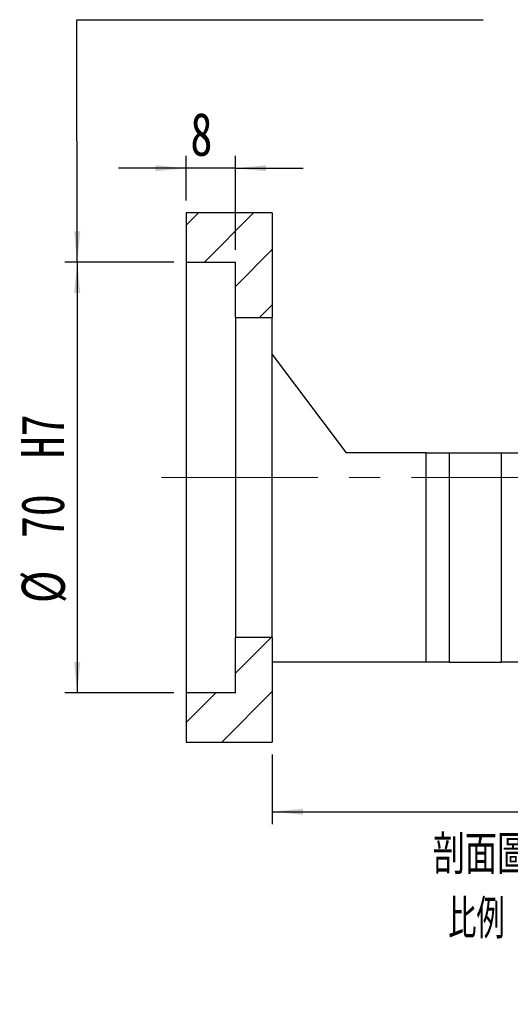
# Model space of a CAD drawing. Header units: millimetres. Extents: x 21 to 283, y 7 to 201.
# Tile 2 of 7: x 178 to 218, y 7 to 87. Entities that reach past the tile are written whole.
import ezdxf

# ---------------------------------------------------------------- set-up
doc = ezdxf.new("R2010")
doc.units = ezdxf.units.MM
doc.linetypes.add('CENTERX2', pattern=[20.32, 12.7, -2.54, 2.54, -2.54])
doc.layers.add('FORMAT', color=7, linetype='Continuous')
doc.styles.add('SLDTEXTSTYLE0', font='TXT', dxfattribs={"width": 0.75})
doc.styles.add('SLDTEXTSTYLE1', font='TXT', dxfattribs={"width": 0.75, "bigfont": 'bigfont'})
doc.styles.add('SLDTEXTSTYLE3', font='TXT', dxfattribs={"width": 0.65625, "bigfont": 'bigfont'})
doc.dimstyles.new('SLDDIMSTYLE3', dxfattribs={"dimtxt": 3.5, "dimasz": 2.5, "dimexe": 0, "dimexo": 0.0625, "dimgap": 0.875, "dimtad": 1, "dimlfac": 2, "dimrnd": 1e-09, "dimzin": 12, "dimdsep": 46, "dimtxsty": 'SLDTEXTSTYLE0', "dimsah": 1, "dimcen": 0.09, "dimadec": 0, "dimazin": 3, "dimtfac": 1, "dimtofl": 0, "dimtmove": 0, "dimatfit": 3, "dimfxl": 0, "dimfrac": 2, "dimtolj": 1, "dimtzin": 12, "dimarcsym": 0})
doc.dimstyles.new('SLDDIMSTYLE5', dxfattribs={"dimtxt": 3.5, "dimasz": 2.5, "dimexe": 0, "dimexo": 0.0625, "dimgap": 0.875, "dimtad": 1, "dimlfac": 2, "dimrnd": 1e-09, "dimzin": 12, "dimdsep": 46, "dimtxsty": 'SLDTEXTSTYLE0', "dimsah": 1, "dimcen": 0.09, "dimadec": 0, "dimazin": 3, "dimtfac": 1, "dimtmove": 0, "dimatfit": 0, "dimfxl": 0, "dimfrac": 2, "dimtolj": 1, "dimtzin": 12, "dimarcsym": 0})
doc.dimstyles.new('SLDDIMSTYLE7', dxfattribs={"dimtxt": 3.5, "dimasz": 2.5, "dimexe": 0, "dimexo": 0.0625, "dimgap": 0.875, "dimtad": 1, "dimlfac": 2, "dimrnd": 1e-09, "dimzin": 12, "dimdsep": 46, "dimtxsty": 'SLDTEXTSTYLE0', "dimsah": 1, "dimcen": 0.09, "dimadec": 0, "dimazin": 3, "dimtfac": 1, "dimtofl": 0, "dimtmove": 0, "dimatfit": 3, "dimfxl": 0, "dimfrac": 2, "dimtolj": 1, "dimarcsym": 0})

# ---------------------------------------------------------------- blocks, each defined once
blk = doc.blocks.new('_D_18')
at = {"layer": 'FORMAT', "color": 7}
for p, q in [((249.501, 34.26), (249.501, 22.095)), ((199.001, 27.76), (199.001, 22.095)), ((199.001, 23.095), (249.501, 23.095))]:
    blk.add_line(p, q, dxfattribs=at)
for points in [[(199.001, 23.095), (201.501, 22.845), (201.501, 23.345)], [(249.501, 23.095), (247.001, 23.345), (247.001, 22.845)]]:
    blk.add_solid(points, dxfattribs=at)
at = {"layer": 'FORMAT', "color": 7, "insert": (220.803, 27.607), "char_height": 3.5, "attachment_point": 1, "style": 'SLDTEXTSTYLE0'}
blk.add_mtext('101', dxfattribs=at)
blk = doc.blocks.new('_D_19')
at = {"layer": 'FORMAT', "color": 7}
for p, q in [((192.001, 72.76), (192.001, 76.392)), ((196.001, 68.76), (196.001, 76.392)), ((192.001, 75.392), (186.501, 75.392)), ((196.001, 75.392), (192.001, 75.392)), ((196.001, 75.392), (201.501, 75.392))]:
    blk.add_line(p, q, dxfattribs=at)
for points in [[(192.001, 75.392), (189.501, 75.642), (189.501, 75.142)], [(196.001, 75.392), (198.501, 75.142), (198.501, 75.642)]]:
    blk.add_solid(points, dxfattribs=at)
at = {"layer": 'FORMAT', "color": 7, "insert": (192.35, 79.903), "char_height": 3.5, "attachment_point": 1, "style": 'SLDTEXTSTYLE0'}
blk.add_mtext('8', dxfattribs=at)
blk = doc.blocks.new('_D_20')
at = {"layer": 'FORMAT', "color": 7}
for p, q in [((191.001, 67.76), (182.15, 67.76)), ((183.15, 67.76), (183.15, 32.76)), ((191.001, 32.76), (182.15, 32.76))]:
    blk.add_line(p, q, dxfattribs=at)
for points in [[(183.15, 67.76), (182.9, 65.26), (183.4, 65.26)], [(183.15, 32.76), (183.4, 35.26), (182.9, 35.26)]]:
    blk.add_solid(points, dxfattribs=at)
at = {"layer": 'FORMAT', "color": 7, "char_height": 3.5, "attachment_point": 1, "rotation": 90, "style": 'SLDTEXTSTYLE0'}
for s, insert in [('H7', (178.585, 51.812)), ('70', (178.585, 45.327)), ('%%c', (178.639, 40.048))]:
    blk.add_mtext(s, dxfattribs=dict(at, insert=insert))
blk = doc.blocks.new('SW_NOTE_3')
at = {"layer": 'FORMAT', "color": 0, "char_height": 3.175, "attachment_point": 2}
for s, insert, style in [('\\M+19655\\M+196CA\\M+19AA4 N-N', (10.616, 4.093), 'SLDTEXTSTYLE1'), ('\\M+194E4\\M+197E1 1 : 2', (10.633, -1.141), 'SLDTEXTSTYLE3')]:
    blk.add_mtext(s, dxfattribs=dict(at, insert=insert, style=style))

msp = doc.modelspace()

# ---------------------------------------------------------------- hatches: boundary and pattern name
at = {"layer": 'FORMAT', "linetype": 'Continuous', "lineweight": 18}
h = msp.add_hatch(dxfattribs=at)
h.set_pattern_fill('ANSI31', color=256, style=0)
h.paths.add_polyline_path([(199.00115257, 63.25974621), (199.00115257, 71.75974621), (192.00115257, 71.75974621), (192.00115257, 67.75974621), (196.00115257, 67.75974621), (196.00115257, 63.25974621)], flags=0)
h = msp.add_hatch(dxfattribs=at)
h.set_pattern_fill('ANSI31', color=256, style=0)
h.paths.add_polyline_path([(199.00115257, 28.75974621), (199.00115257, 37.25974621), (196.00115257, 37.25974621), (196.00115257, 32.75974621), (192.00115257, 32.75974621), (192.00115257, 28.75974621)], flags=0)

# ---------------------------------------------------------------- linework, layer by layer
at = {"color": 7, "linetype": 'Continuous', "lineweight": 25}
for p, q in [((192.00115388, 71.75974694), (192.00115388, 67.75974629)), ((199.00115316, 71.75974694), (192.00115388, 71.75974694)), ((199.00115316, 71.75974694), (199.00115316, 63.25974648)), ((192.00115388, 67.75974629), (196.00115081, 67.75974629)), ((192.00115388, 67.75974629), (192.00115388, 32.75974614)), ((196.00115081, 63.25974648), (196.00115081, 67.75974629)), ((196.00115081, 63.25974648), (199.00115316, 63.25974648)), ((196.00115081, 63.25974648), (196.00115081, 37.25974595)), ((199.00115316, 37.25974595), (199.00115316, 63.25974648)), ((199.00115316, 60.25974599), (205.00115415, 52.25974631)), ((211.50115242, 52.25974631), (205.00115415, 52.25974631)), ((211.50115242, 35.25974655), (211.50115242, 52.25974631)), ((211.50115242, 52.25974631), (213.38350435, 52.25974631)), ((213.38350435, 52.25974631), (213.38350435, 35.25974655)), ((213.38350435, 52.25974631), (217.61879993, 52.25974631)), ((217.61879993, 35.25974655), (217.61879993, 52.25974631)), ((217.61879993, 52.25974631), (219.50115187, 52.25974631)), ((196.00115081, 32.75974614), (196.00115081, 37.25974595)), ((199.00115316, 37.25974595), (196.00115081, 37.25974595)), ((199.00115316, 37.25974595), (199.00115316, 28.75974548)), ((211.50115242, 35.25974655), (199.00115316, 35.25974655)), ((213.38350435, 35.25974655), (211.50115242, 35.25974655)), ((213.38350435, 35.25974655), (217.61879993, 35.25974655)), ((219.50115187, 35.25974655), (217.61879993, 35.25974655)), ((192.00115388, 32.75974614), (192.00115388, 28.75974548)), ((196.00115081, 32.75974614), (192.00115388, 32.75974614)), ((192.00115388, 28.75974548), (199.00115316, 28.75974548))]:
    msp.add_line(p, q, dxfattribs=at)
at = {"layer": 'FORMAT', "color": 7}
for p, q in [((183.1551992, 67.75974621), (183.12398886, 87.46424846)), ((183.12398886, 87.46424846), (216.14652368, 87.46424846))]:
    msp.add_line(p, q, dxfattribs=at)
at = {"layer": 'FORMAT', "color": 7, "linetype": 'CENTERX2', "lineweight": 18}
msp.add_line((190.00115257, 50.25974621), (255.11357833, 50.25974621), dxfattribs=at)
at = {"layer": 'FORMAT', "color": 7}
msp.add_solid([(183.1551992, 67.75974621), (183.40123909, 70.26013906), (182.90123972, 70.2593471)], dxfattribs=at)

# ---------------------------------------------------------------- block references
at = {"layer": 'FORMAT'}
msp.add_blockref('SW_NOTE_3', (209.97967125, 17.1097461), dxfattribs=at)

# ---------------------------------------------------------------- dimensions: what is measured, and where the dimension line sits
at = {"layer": 'FORMAT', "color": 7}
dim = msp.add_linear_dim(base=(192.00115257, 75.39170138), p1=(196.00115257, 67.75974621), p2=(192.00115257, 71.75974621), dimstyle='SLDDIMSTYLE5', dxfattribs=at)
dim.commit()
dim.dimension.update_dxf_attribs({"geometry": '_D_19', "text_midpoint": (193.64319915, 75.39170138), "dimtype": 160})
dim = msp.add_linear_dim(base=(183.15030566, 32.75974621), p1=(192.00115257, 67.75974621), p2=(192.00115257, 32.75974621), angle=90, text='%%c<>H7', dimstyle='SLDDIMSTYLE7', dxfattribs=at)
dim.commit()
dim.dimension.update_dxf_attribs({"geometry": '_D_20', "text_midpoint": (183.15030566, 48.80776771), "dimtype": 160})
dim = msp.add_linear_dim(base=(249.50115257, 23.0948363), p1=(199.00115257, 28.75974621), p2=(249.50115257, 35.25974621), angle=0, dimstyle='SLDDIMSTYLE3', dxfattribs=at)
dim.commit()
dim.dimension.update_dxf_attribs({"geometry": '_D_18', "text_midpoint": (224.68223628, 23.0948363), "dimtype": 160})

doc.saveas('drawing.dxf')
